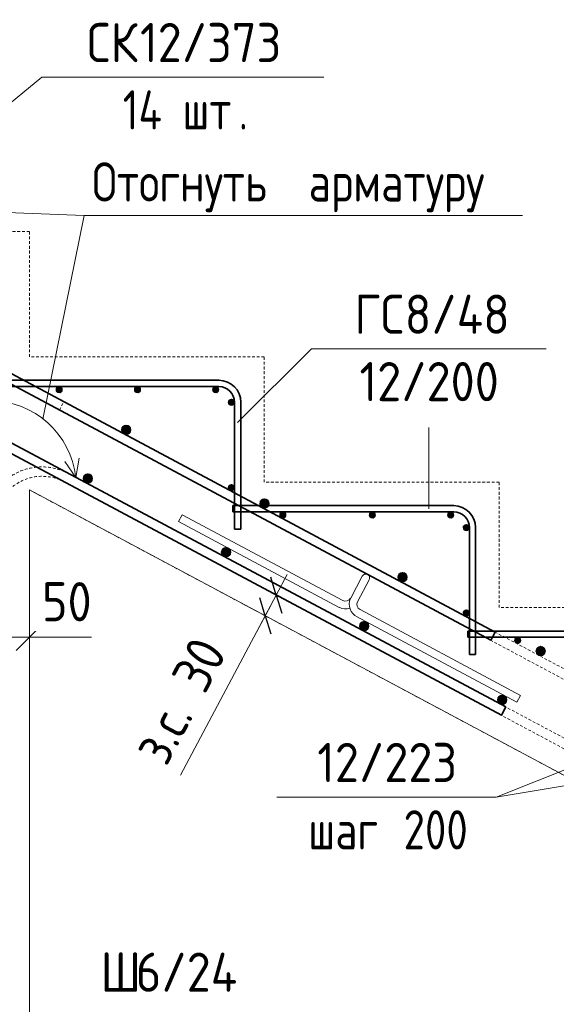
# Model space of a CAD drawing. Header units: millimetres. Extents: x 20745 to 44684, y -2139 to 75713.
# Tile 6 of 28: x 33690 to 34376, y -1006 to 250. Entities that reach past the tile are written whole.
import ezdxf

# ---------------------------------------------------------------- set-up
doc = ezdxf.new("R2010")
doc.units = ezdxf.units.MM
doc.linetypes.add('01 Штриховая _4 мм_', pattern=[6, 3.5, -2.5])
for name, color, linetype, lineweight in [('AA_Dim', 7, 'Continuous', 9), ('AA_Dim-20', 7, 'Continuous', 9), ('AA_Linii', 7, 'Continuous', 9), ('AA_Oformlenie', 7, 'Continuous', 9), ('AA_Vinoska', 7, 'Continuous', 9), ('AF_Element', 7, 'Continuous', 60), ('AF_Element_Опалубка', 7, 'Continuous', 20), ('AF_Perekritie', 7, 'Continuous', 60), ('AF_Perekritie_Опалубка', 7, 'Continuous', 20), ('AF_Stena_Опалубка', 7, 'Continuous', 20), ('KR_Armatura', 7, 'Continuous', 20), ('KR_Armatura_Tonkie', 7, 'Continuous', 20)]:
    doc.layers.add(name, color=color, linetype=linetype, lineweight=lineweight)
doc.styles.add('GOST Common', font='GOST_Common.ttf', dxfattribs={"width": 0.85, "height": 50})
doc.styles.add('ISOCPEUR_2', font='isocpeur.ttf', dxfattribs={"width": 0.9, "height": 50})
doc.styles.add('ISOCPEUR_3', font='isocpeur.ttf', dxfattribs={"width": 0.8, "height": 50})
doc.dimstyles.new('01_Точн_3_знака__непрозр_', dxfattribs={"dimscale": 304.8, "dimtxt": 49.799059, "dimasz": 0.111549, "dimexe": 0.098425, "dimexo": 0.065617, "dimgap": 0.016404, "dimtad": 1, "dimdec": 3, "dimrnd": 0.001, "dimdsep": 46, "dimtxsty": 'ISOCPEUR_2', "dimblk1": 'OBLIQUE', "dimblk2": 'OBLIQUE', "dimsah": 1, "dimcen": 0.09, "dimdle": 0.098425, "dimazin": 0, "dimtfac": 1, "dimtdec": 4, "dimtix": 1, "dimtmove": 1, "dimatfit": 3, "dimfxl": 1, "dimtvp": 1, "dimtfill": 1, "dimtolj": 1, "dimtzin": 0, "dimlwd": 18, "dimlwe": 18, "dimarcsym": 2})
doc.dimstyles.new('01_Точн_3_знака__непрозр__З_С_', dxfattribs={"dimscale": 304.8, "dimtxt": 49.799059, "dimasz": 0.111549, "dimexe": 0.098425, "dimexo": 0.065617, "dimgap": 0.016404, "dimtad": 1, "dimdec": 3, "dimrnd": 0.001, "dimdsep": 46, "dimtxsty": 'ISOCPEUR_2', "dimblk1": 'OBLIQUE', "dimblk2": 'OBLIQUE', "dimsah": 1, "dimcen": 0.09, "dimdle": 0.098425, "dimazin": 0, "dimtfac": 1, "dimtdec": 4, "dimtix": 1, "dimtmove": 1, "dimatfit": 3, "dimfxl": 1, "dimtvp": 1, "dimtfill": 1, "dimtolj": 1, "dimtzin": 0, "dimlwd": 18, "dimlwe": 18, "dimarcsym": 2})

# ---------------------------------------------------------------- blocks, each defined once
blk = doc.blocks.new('Лестница тип 2 ед1 - Лестница тип 2 ед1-3669405-Сечение 2')
at = {"layer": 'AF_Perekritie', "linetype": '01 Штриховая _4 мм_', "lineweight": 20}
for p, q in [((23620.1, -180), (23320.1, -180)), ((23620.1, -340), (23620.1, -180)), ((23320.1, -350), (24520.1, -990)), ((23920.1, -340), (23620.1, -340)), ((23920.1, -500), (23920.1, -340)), ((24220.1, -500), (23920.1, -500))]:
    blk.add_line(p, q, dxfattribs=at)
blk = doc.blocks.new('Лестница тип 2 ед2 - Лестница тип 2 ед1-3683842-Сечение 2')
at = {"layer": 'AF_Element', "lineweight": 20}
for p, q in [((24520.1, -990), (23320.1, -350)), ((23320.1, -350), (23320.1, -1460))]:
    blk.add_line(p, q, dxfattribs=at)
blk = doc.blocks.new('ЭУ_Лягушка вид_1 - 12мм-3792014-Сечение 2')
at = {"layer": 'AA_Oformlenie'}
for p, q in [((23515.2, -381.5), (23510.5, -390.4)), ((23720.3, -490.9), (23515.2, -381.5)), ((23510.5, -390.4), (23715.6, -499.8)), ((23745.3, -460.1), (23730.5, -487.9)), ((23739.3, -492.6), (23754.1, -464.8)), ((23737.7, -511.5), (23942.8, -620.9)), ((23947.5, -612.1), (23742.4, -502.7)), ((23942.8, -620.9), (23947.5, -612.1))]:
    blk.add_line(p, q, dxfattribs=at)
for centre, radius, start, end in [((23749.7, -462.4), 5, 331.9275, 151.9275), ((23723.9, -484.3), 7.5, 241.9275, 328.0261), ((23747.4, -495.6), 18.7, 157.1423, 241.9275), ((23723.9, -484.3), 17.5, 241.9275, 288.9031), ((23745.9, -496.1), 7.5, 151.9275, 241.9275)]:
    blk.add_arc(centre, radius, start, end, dxfattribs=at)
blk = doc.blocks.new('010_Текст с выноской - Текст 2 строки-3693531-Сечение 2')
at = {"layer": 'AA_Vinoska'}
blk.add_line((24849.8, -723.8), (25409.8, -723.8), dxfattribs=at)
blk = doc.blocks.new('DIMBLOCK34-Сечение 2')
at = {"layer": 'AA_Dim-20', "lineweight": 18}
for p, q in [((34032.4, -457.7), (33990.1, -537.1)), ((34021.9, -486.1), (33991.8, -470)), ((34018.3, -484.2), (34021.9, -486.1)), ((34007.8, -512.5), (33977.7, -496.5)), ((33986.8, -543.2), (34011.3, -497.4)), ((34004.2, -510.6), (34007.8, -512.5)), ((33895.8, -713.8), (33986.8, -543.2))]:
    blk.add_line(p, q, dxfattribs=at)
at = {"layer": 'AA_Dim-20', "lineweight": 30}
for p, q in [((34018.3, -484.2), (34011.3, -461.2)), ((34004.2, -510.6), (33997.2, -487.6)), ((34018.3, -484.2), (34025.3, -507.2)), ((34004.2, -510.6), (34011.2, -533.6))]:
    blk.add_line(p, q, dxfattribs=at)
at = {"layer": 'AA_Dim-20', "color": 0, "lineweight": 18, "insert": (33833.8, -680.7), "char_height": 50, "width": 208.007, "attachment_point": 1, "rotation": 61.9275, "line_spacing_factor": 1.149209, "style": 'ISOCPEUR_2', "bg_fill": 3, "box_fill_scale": 1.25, "bg_fill_color": 256, "bg_fill_true_color": 13158600, "bg_fill_transparency": 0}
blk.add_mtext('з.с. 30', dxfattribs=at)
blk = doc.blocks.new('_Oblique')
at = {"color": 0, "linetype": 'ByBlock', "lineweight": -2}
blk.add_line((-0.5, -0.5), (0.5, 0.5), dxfattribs=at)
blk = doc.blocks.new('042_М_Арматуры - Диам длина поз _ Комментарий-2260297-Сечение 2')
at = {"layer": 'AA_Vinoska'}
blk.add_line((21648.1, -1047.4), (22008.1, -1047.4), dxfattribs=at)
blk = doc.blocks.new('042_М_Арматуры - Диам длина поз _ Шаг колво-3174169-Сечение 2')
at = {"layer": 'AA_Vinoska'}
blk.add_line((23680.2, -169.8), (23980.2, -169.8), dxfattribs=at)
blk = doc.blocks.new('042_М_Арматуры - Диам длина поз _ Шаг-2260295-Сечение 2')
at = {"layer": 'AA_Vinoska'}
blk.add_line((21114.4, -1855.2), (21394.4, -1855.2), dxfattribs=at)
blk = doc.blocks.new('DIMBLOCK37-Сечение 2')
at = {"layer": 'AA_Dim-20', "lineweight": 18}
for p, q in [((33703, -542), (33703, -507.9)), ((33653, -535.6), (33653, -567.9)), ((33653, -537.9), (33653, -535.6)), ((33733, -537.9), (33653, -537.9)), ((33698.9, -537.9), (33678, -537.9)), ((33782.1, -537.9), (33698.9, -537.9)), ((33703, -537.9), (33703, -542))]:
    blk.add_line(p, q, dxfattribs=at)
at = {"layer": 'AA_Dim-20', "lineweight": 30}
for p, q in [((33653, -537.9), (33670, -520.9)), ((33703, -537.9), (33720, -520.9)), ((33653, -537.9), (33636, -554.9)), ((33703, -537.9), (33686, -554.9))]:
    blk.add_line(p, q, dxfattribs=at)
at = {"layer": 'AA_Dim-20', "color": 0, "lineweight": 18, "insert": (33718.9, -467.6), "char_height": 50, "width": 75.848, "attachment_point": 1, "line_spacing_factor": 1.149209, "style": 'ISOCPEUR_2', "bg_fill": 3, "box_fill_scale": 1.25, "bg_fill_color": 256, "bg_fill_true_color": 13158600, "bg_fill_transparency": 0}
blk.add_mtext('50', dxfattribs=at)

msp = doc.modelspace()

# ---------------------------------------------------------------- hatches: boundary and pattern name
at = {"layer": 'KR_Armatura'}
h = msp.add_hatch(color=256, dxfattribs=at)
edge = h.paths.add_edge_path()
edge.add_arc((33740.9948, -222), 4, 0, 360)
for points in [[(33742.2308, -225.8042), (33744.9948, -222), (33742.2308, -218.1958), (33737.7587, -219.6489), (33737.7587, -224.3511)], [(33842.2308, -225.8042), (33844.9948, -222), (33842.2308, -218.1958), (33837.7587, -219.6489), (33837.7587, -224.3511)], [(33942.2308, -225.8042), (33944.9948, -222), (33942.2308, -218.1958), (33937.7587, -219.6489), (33937.7587, -224.3511)], [(33958.6436, -241.2361), (33963.3459, -241.2361), (33964.799, -236.7639), (33960.9948, -234), (33957.1905, -236.7639)], [(33826.9024, -279.1731), (33831.9948, -276), (33831.7929, -270.0034), (33826.4988, -267.1799), (33821.4065, -270.3529), (33821.6083, -276.3495)], [(33777.8436, -341.4084), (33782.9359, -338.2353), (33782.7341, -332.2387), (33777.44, -329.4152), (33772.3477, -332.5882), (33772.5495, -338.5848)], [(33958.6436, -350.2361), (33963.3459, -350.2361), (33964.799, -345.7639), (33960.9948, -343), (33957.1905, -345.7639)], [(34003.373, -373.2907), (34008.4653, -370.1176), (34008.2635, -364.121), (34002.9694, -361.2975), (33997.8771, -364.4706), (33998.0789, -370.4672)], [(34027.9808, -385.8042), (34030.7448, -382), (34027.9808, -378.1958), (34023.5087, -379.6489), (34023.5087, -384.3511)], [(34142.2308, -385.8042), (34144.9948, -382), (34142.2308, -378.1958), (34137.7587, -379.6489), (34137.7587, -384.3511)], [(34242.2308, -385.8042), (34244.9948, -382), (34242.2308, -378.1958), (34237.7587, -379.6489), (34237.7587, -384.3511)], [(34258.6436, -401.2361), (34263.3459, -401.2361), (34264.799, -396.7639), (34260.9948, -394), (34257.1905, -396.7639)], [(33954.3142, -435.526), (33959.4065, -432.3529), (33959.2047, -426.3563), (33953.9106, -423.5328), (33948.8183, -426.7059), (33949.0201, -432.7025)], [(34179.8436, -467.4084), (34184.9359, -464.2353), (34184.7341, -458.2387), (34179.44, -455.4152), (34174.3477, -458.5882), (34174.5495, -464.5848)], [(34258.6436, -510.2361), (34263.3459, -510.2361), (34264.799, -505.7639), (34260.9948, -503), (34257.1905, -505.7639)], [(34130.7848, -529.6437), (34135.8771, -526.4706), (34135.6753, -520.474), (34130.3812, -517.6505), (34125.2889, -520.8235), (34125.4907, -526.8201)], [(34327.9808, -545.8042), (34330.7448, -542), (34327.9808, -538.1958), (34323.5087, -539.6489), (34323.5087, -544.3511)], [(34356.3142, -561.526), (34361.4065, -558.3529), (34361.2047, -552.3563), (34355.9106, -549.5328), (34350.8183, -552.7059), (34351.0201, -558.7025)], [(34307.2554, -623.7613), (34312.3477, -620.5882), (34312.1459, -614.5916), (34306.8518, -611.7681), (34301.7595, -614.9412), (34301.9613, -620.9378)]]:
    msp.add_hatch(color=256, dxfattribs=at).paths.add_polyline_path(points)
h = msp.add_hatch(color=256, dxfattribs=at)
edge = h.paths.add_edge_path()
edge.add_arc((33840.9948, -222), 4, 0, 360)
h = msp.add_hatch(color=256, dxfattribs=at)
edge = h.paths.add_edge_path()
edge.add_arc((33940.9948, -222), 4, 0, 360)
h = msp.add_hatch(color=256, dxfattribs=at)
edge = h.paths.add_edge_path()
edge.add_arc((33960.9948, -238), 4, 0, 360)
h = msp.add_hatch(color=256, dxfattribs=at)
edge = h.paths.add_edge_path()
edge.add_arc((33826.7006, -273.1765), 6, 0, 360)
h = msp.add_hatch(color=256, dxfattribs=at)
edge = h.paths.add_edge_path()
edge.add_arc((33777.6418, -335.4118), 6, 0, 360)
h = msp.add_hatch(color=256, dxfattribs=at)
edge = h.paths.add_edge_path()
edge.add_arc((33960.9948, -347), 4, 0, 360)
h = msp.add_hatch(color=256, dxfattribs=at)
edge = h.paths.add_edge_path()
edge.add_arc((34003.1712, -367.2941), 6, 0, 360)
h = msp.add_hatch(color=256, dxfattribs=at)
edge = h.paths.add_edge_path()
edge.add_arc((34026.7448, -382), 4, 0, 360)
h = msp.add_hatch(color=256, dxfattribs=at)
edge = h.paths.add_edge_path()
edge.add_arc((34140.9948, -382), 4, 0, 360)
h = msp.add_hatch(color=256, dxfattribs=at)
edge = h.paths.add_edge_path()
edge.add_arc((34240.9948, -382), 4, 0, 360)
h = msp.add_hatch(color=256, dxfattribs=at)
edge = h.paths.add_edge_path()
edge.add_arc((34260.9948, -398), 4, 0, 360)
h = msp.add_hatch(color=256, dxfattribs=at)
edge = h.paths.add_edge_path()
edge.add_arc((33954.1124, -429.5294), 6, 0, 360)
h = msp.add_hatch(color=256, dxfattribs=at)
edge = h.paths.add_edge_path()
edge.add_arc((34179.6418, -461.4118), 6, 0, 360)
h = msp.add_hatch(color=256, dxfattribs=at)
edge = h.paths.add_edge_path()
edge.add_arc((34260.9948, -507), 4, 0, 360)
h = msp.add_hatch(color=256, dxfattribs=at)
edge = h.paths.add_edge_path()
edge.add_arc((34130.583, -523.6471), 6, 0, 360)
h = msp.add_hatch(color=256, dxfattribs=at)
edge = h.paths.add_edge_path()
edge.add_arc((34326.7448, -542), 4, 0, 360)
h = msp.add_hatch(color=256, dxfattribs=at)
edge = h.paths.add_edge_path()
edge.add_arc((34356.1124, -555.5294), 6, 0, 360)
h = msp.add_hatch(color=256, dxfattribs=at)
edge = h.paths.add_edge_path()
edge.add_arc((34307.0536, -617.7647), 6, 0, 360)

# ---------------------------------------------------------------- linework, layer by layer
at = {"layer": 'AA_Linii', "linetype": '01 Штриховая _4 мм_', "lineweight": 20}
for p, q in [((33741.23, -247.9922), (33746.8771, -237.4039)), ((33746.8771, -237.4039), (35120.8771, -970.2039)), ((33741.23, -247.9922), (35115.23, -980.7922)), ((34920.8771, -951.9373), (33752.8771, -329.0039)), ((34915.23, -962.5255), (33747.23, -339.5922))]:
    msp.add_line(p, q, dxfattribs=at)
at = {"layer": 'AA_Linii', "lineweight": 20}
for q in [(33747.9864, -313.5644), (33766.667, -309.423)]:
    msp.add_line((33762.3258, -334.0432), q, dxfattribs=at)
msp.add_arc((33652.9948, -346.1562), 110, 6.3221038, 90, dxfattribs=at)
at = {"layer": 'AA_Linii', "linetype": '01 Штриховая _4 мм_', "lineweight": 20}
for radius, end in [(72, 146.4426902), (60, 180)]:
    msp.add_arc((33718.9948, -392.5333), radius, 61.9275131, end, dxfattribs=at)
at = {"layer": 'AA_Vinoska'}
for p, q in [((33654.3277, 124.0889), (33718.8814, 177.0405)), ((33483.2343, 10.9069), (33772.7526, 0.5077)), ((33720.1663, -259.3883), (33772.7526, 0.5077)), ((33968.9948, -263.9109), (34063.1225, -169.7554)), ((34213.1225, -373.9235), (34213.1225, -270.3804)), ((34532.5882, -648.9494), (34299.1112, -741.8942)), ((34483.4241, -711.6257), (34299.1112, -741.8942))]:
    msp.add_line(p, q, dxfattribs=at)
at = {"layer": 'AF_Perekritie_Опалубка', "linetype": '01 Штриховая _4 мм_'}
for p, q in [((33702.9948, -20), (31812.9948, -20)), ((33702.9948, -180), (33702.9948, -20))]:
    msp.add_line(p, q, dxfattribs=at)
at = {"layer": 'AF_Stena_Опалубка', "linetype": '01 Штриховая _4 мм_'}
msp.add_line((33702.9948, -1460), (33702.9948, -350), dxfattribs=at)
at = {"layer": 'KR_Armatura'}
for p, q in [((33742.2308, -218.1958), (33737.7587, -219.6489)), ((33737.7587, -219.6489), (33737.7587, -224.3511)), ((33737.7587, -224.3511), (33742.2308, -225.8042)), ((33744.9948, -222), (33742.2308, -218.1958)), ((33742.2308, -225.8042), (33744.9948, -222)), ((33842.2308, -218.1958), (33837.7587, -219.6489)), ((33837.7587, -219.6489), (33837.7587, -224.3511)), ((33837.7587, -224.3511), (33842.2308, -225.8042)), ((33844.9948, -222), (33842.2308, -218.1958)), ((33842.2308, -225.8042), (33844.9948, -222)), ((33942.2308, -218.1958), (33937.7587, -219.6489)), ((33937.7587, -219.6489), (33937.7587, -224.3511)), ((33937.7587, -224.3511), (33942.2308, -225.8042)), ((33944.9948, -222), (33942.2308, -218.1958)), ((33942.2308, -225.8042), (33944.9948, -222)), ((33960.9948, -234), (33957.1905, -236.7639)), ((33957.1905, -236.7639), (33958.6436, -241.2361)), ((33964.799, -236.7639), (33960.9948, -234)), ((33963.3459, -241.2361), (33964.799, -236.7639)), ((33958.6436, -241.2361), (33963.3459, -241.2361)), ((33826.4988, -267.1799), (33821.4065, -270.3529)), ((33821.4065, -270.3529), (33821.6083, -276.3495)), ((33821.6083, -276.3495), (33826.9024, -279.1731)), ((33831.7929, -270.0034), (33826.4988, -267.1799)), ((33826.9024, -279.1731), (33831.9948, -276)), ((33831.9948, -276), (33831.7929, -270.0034)), ((33777.44, -329.4152), (33772.3477, -332.5882)), ((33772.3477, -332.5882), (33772.5495, -338.5848)), ((33772.5495, -338.5848), (33777.8436, -341.4084)), ((33782.7341, -332.2387), (33777.44, -329.4152)), ((33777.8436, -341.4084), (33782.9359, -338.2353)), ((33782.9359, -338.2353), (33782.7341, -332.2387)), ((33960.9948, -343), (33957.1905, -345.7639)), ((33957.1905, -345.7639), (33958.6436, -350.2361)), ((33958.6436, -350.2361), (33963.3459, -350.2361)), ((33964.799, -345.7639), (33960.9948, -343)), ((33963.3459, -350.2361), (33964.799, -345.7639)), ((34002.9694, -361.2975), (33997.8771, -364.4706)), ((34008.2635, -364.121), (34002.9694, -361.2975)), ((34008.4653, -370.1176), (34008.2635, -364.121)), ((33997.8771, -364.4706), (33998.0789, -370.4672)), ((33998.0789, -370.4672), (34003.373, -373.2907)), ((34003.373, -373.2907), (34008.4653, -370.1176)), ((34027.9808, -378.1958), (34023.5087, -379.6489)), ((34023.5087, -379.6489), (34023.5087, -384.3511)), ((34023.5087, -384.3511), (34027.9808, -385.8042)), ((34030.7448, -382), (34027.9808, -378.1958)), ((34027.9808, -385.8042), (34030.7448, -382)), ((34142.2308, -378.1958), (34137.7587, -379.6489)), ((34137.7587, -379.6489), (34137.7587, -384.3511)), ((34137.7587, -384.3511), (34142.2308, -385.8042)), ((34144.9948, -382), (34142.2308, -378.1958)), ((34142.2308, -385.8042), (34144.9948, -382)), ((34242.2308, -378.1958), (34237.7587, -379.6489)), ((34237.7587, -379.6489), (34237.7587, -384.3511)), ((34237.7587, -384.3511), (34242.2308, -385.8042)), ((34244.9948, -382), (34242.2308, -378.1958)), ((34242.2308, -385.8042), (34244.9948, -382)), ((34260.9948, -394), (34257.1905, -396.7639)), ((34257.1905, -396.7639), (34258.6436, -401.2361)), ((34258.6436, -401.2361), (34263.3459, -401.2361)), ((34264.799, -396.7639), (34260.9948, -394)), ((34263.3459, -401.2361), (34264.799, -396.7639)), ((33953.9106, -423.5328), (33948.8183, -426.7059)), ((33948.8183, -426.7059), (33949.0201, -432.7025)), ((33959.2047, -426.3563), (33953.9106, -423.5328)), ((33959.4065, -432.3529), (33959.2047, -426.3563)), ((33949.0201, -432.7025), (33954.3142, -435.526)), ((33954.3142, -435.526), (33959.4065, -432.3529)), ((34179.44, -455.4152), (34174.3477, -458.5882)), ((34174.3477, -458.5882), (34174.5495, -464.5848)), ((34174.5495, -464.5848), (34179.8436, -467.4084)), ((34184.7341, -458.2387), (34179.44, -455.4152)), ((34179.8436, -467.4084), (34184.9359, -464.2353)), ((34184.9359, -464.2353), (34184.7341, -458.2387)), ((34260.9948, -503), (34257.1905, -505.7639)), ((34257.1905, -505.7639), (34258.6436, -510.2361)), ((34258.6436, -510.2361), (34263.3459, -510.2361)), ((34264.799, -505.7639), (34260.9948, -503)), ((34263.3459, -510.2361), (34264.799, -505.7639)), ((34130.3812, -517.6505), (34125.2889, -520.8235)), ((34125.2889, -520.8235), (34125.4907, -526.8201)), ((34125.4907, -526.8201), (34130.7848, -529.6437)), ((34135.6753, -520.474), (34130.3812, -517.6505)), ((34130.7848, -529.6437), (34135.8771, -526.4706)), ((34135.8771, -526.4706), (34135.6753, -520.474)), ((34327.9808, -538.1958), (34323.5087, -539.6489)), ((34323.5087, -539.6489), (34323.5087, -544.3511)), ((34330.7448, -542), (34327.9808, -538.1958)), ((34323.5087, -544.3511), (34327.9808, -545.8042)), ((34327.9808, -545.8042), (34330.7448, -542)), ((34355.9106, -549.5328), (34350.8183, -552.7059)), ((34350.8183, -552.7059), (34351.0201, -558.7025)), ((34361.2047, -552.3563), (34355.9106, -549.5328)), ((34361.4065, -558.3529), (34361.2047, -552.3563)), ((34351.0201, -558.7025), (34356.3142, -561.526)), ((34356.3142, -561.526), (34361.4065, -558.3529)), ((34306.8518, -611.7681), (34301.7595, -614.9412)), ((34301.7595, -614.9412), (34301.9613, -620.9378)), ((34312.1459, -614.5916), (34306.8518, -611.7681)), ((34312.3477, -620.5882), (34312.1459, -614.5916)), ((34301.9613, -620.9378), (34307.2554, -623.7613)), ((34307.2554, -623.7613), (34312.3477, -620.5882))]:
    msp.add_line(p, q, dxfattribs=at)
for centre, radius in [((33740.9948, -222), 4), ((33840.9948, -222), 4), ((33940.9948, -222), 4), ((33960.9948, -238), 4), ((33826.7006, -273.1765), 6), ((33777.6418, -335.4118), 6), ((33960.9948, -347), 4), ((34003.1712, -367.2941), 6), ((34026.7448, -382), 4), ((34140.9948, -382), 4), ((34240.9948, -382), 4), ((34260.9948, -398), 4), ((33954.1124, -429.5294), 6), ((34179.6418, -461.4118), 6), ((34260.9948, -507), 4), ((34130.583, -523.6471), 6), ((34326.7448, -542), 4), ((34356.1124, -555.5294), 6), ((34307.0536, -617.7647), 6)]:
    msp.add_circle(centre, radius, dxfattribs=at)
at = {"layer": 'KR_Armatura_Tonkie', "lineweight": 35}
for p, q in [((34297.9212, -531.2941), (33423.5095, -64.9412)), ((34292.2742, -541.8824), (33417.8624, -75.5294)), ((34311.5805, -626.9791), (33437.7595, -160.9412)), ((34305.9335, -637.5673), (33432.1124, -171.5294)), ((33944.9948, -210), (33662.9948, -210)), ((33944.9948, -218), (33662.9948, -218)), ((33964.9948, -400), (33964.9948, -238)), ((33972.9948, -400), (33972.9948, -238)), ((34244.9948, -370), (33962.9948, -370)), ((33962.9948, -370), (33962.9948, -378)), ((34244.9948, -378), (33962.9948, -378)), ((33972.9948, -400), (33964.9948, -400)), ((34264.9948, -560), (34264.9948, -398)), ((34272.9948, -560), (34272.9948, -398)), ((34544.9948, -530), (34262.9948, -530)), ((34262.9948, -530), (34262.9948, -538)), ((34544.9948, -538), (34262.9948, -538)), ((34297.9212, -531.2941), (34292.2742, -541.8824)), ((34272.9948, -560), (34264.9948, -560)), ((34311.5805, -626.9791), (34305.9335, -637.5673))]:
    msp.add_line(p, q, dxfattribs=at)
for centre, radius, start in [((33944.9948, -238), 28, 360), ((33944.9948, -238), 20, 0), ((34244.9948, -398), 28, 360), ((34244.9948, -398), 20, 0)]:
    msp.add_arc(centre, radius, start, 90, dxfattribs=at)

# ---------------------------------------------------------------- block references
at = {"layer": 'AA_Oformlenie'}
msp.add_blockref('ЭУ_Лягушка вид_1 - 12мм-3792014-Сечение 2', (10382.9331, 0), dxfattribs=at)
at = {"layer": 'AA_Vinoska'}
for name, p in [('042_М_Арматуры - Диам длина поз _ Комментарий-2260297-Сечение 2', (12070.8197, 1224.4589)), ('010_Текст с выноской - Текст 2 строки-3693531-Сечение 2', (8922.9906, 724.309)), ('042_М_Арматуры - Диам длина поз _ Шаг колво-3174169-Сечение 2', (10382.9331, 0))]:
    msp.add_blockref(name, p, dxfattribs=at)
at = {"layer": 'AF_Element_Опалубка'}
msp.add_blockref('Лестница тип 2 ед2 - Лестница тип 2 ед1-3683842-Сечение 2', (10382.9331, 0), dxfattribs=at)
at = {"layer": 'AF_Perekritie_Опалубка', "linetype": '01 Штриховая _4 мм_'}
msp.add_blockref('Лестница тип 2 ед1 - Лестница тип 2 ед1-3669405-Сечение 2', (10382.9331, 0), dxfattribs=at)

# ---------------------------------------------------------------- texts
at = {"layer": 'AA_Vinoska', "char_height": 50, "attachment_point": 1}
for s, insert, width, style in [('СК', (33776.4042, 246.1226), 82.253137, 'ISOCPEUR_2'), ('12/373', (33844.2698, 246.1226), 222.227775, 'ISOCPEUR_2'), ('14 ', (33822.1942, 160.1415), 92.3544, 'ISOCPEUR_3'), ('\\fISOCPEUR|b0|i0|c204|p34|;\\W.8;.', (33970.3608, 160.1415), 14.1097, 'ISOCPEUR_3'), ('шт', (33898.3942, 160.1415), 87.2236, 'ISOCPEUR_3'), ('Отогнуть', (33783.0532, 68.1538), 317.548419, 'GOST Common'), ('\\fGOST Common|b0|i0|c204|p34|;\\W.85; ', (34045.0569, 68.1538), 17.717294, 'GOST Common'), ('арматуру', (34059.6751, 68.1538), 316.18555, 'GOST Common'), ('ГС', (34118.0954, -100.6734), 77.924025, 'ISOCPEUR_2'), ('8/48', (34182.3891, -100.6734), 160.177162, 'ISOCPEUR_2'), ('12/200', (34124.6654, -186.6544), 222.227775, 'ISOCPEUR_2'), (' 200', (34155.4523, -758.7932), 133.4008, 'ISOCPEUR_3'), ('шаг', (34059.144, -758.7932), 116.7257, 'ISOCPEUR_3'), ('\\fISOCPEUR|b0|i0|c204|p34|;\\W.9;Ш', (33793.624, -940.4363), 54.835425, 'ISOCPEUR_2'), ('6/24', (33838.8677, -940.4363), 160.177163, 'ISOCPEUR_2')]:
    msp.add_mtext(s, dxfattribs=dict(at, insert=insert, width=width, style=style))

# ---------------------------------------------------------------- next in the draw order: dimensions: what is measured, and where the dimension line sits
at = {"layer": 'AA_Dim', "lineweight": 18}
dim = msp.add_linear_dim(base=(34004.1914, -510.6382), p1=(34039.5223, -495.4813), p2=(34025.4046, -521.9519), angle=61.9275131, dimstyle='01_Точн_3_знака__непрозр__З_С_', override={"dimpost": '<>', "dimfxl": 30}, dxfattribs=at)
dim.commit()
dim.dimension.update_dxf_attribs({"geometry": 'DIMBLOCK34-Сечение 2', "text_midpoint": (33912.1221, -604.6655), "dimtype": 160, "text_rotation": 61.9275131})
dim = msp.add_linear_dim(base=(33652.9948, -537.9431), p1=(33702.9948, -561.9847), p2=(33652.9948, -515.6167), dimstyle='01_Точн_3_знака__непрозр_', override={"dimpost": '<>', "dimfxl": 68.190865}, dxfattribs=at)
dim.commit()
dim.dimension.update_dxf_attribs({"geometry": 'DIMBLOCK37-Сечение 2', "text_midpoint": (33756.8354, -500.9536), "dimtype": 160})

# ---------------------------------------------------------------- next in the draw order: block references
at = {"layer": 'AA_Vinoska'}
msp.add_blockref('042_М_Арматуры - Диам длина поз _ Шаг-2260295-Сечение 2', (12904.7209, 1113.3157), dxfattribs=at)

# ---------------------------------------------------------------- next in the draw order: texts
at = {"layer": 'AA_Vinoska', "insert": (34070.654, -672.8122), "char_height": 50, "width": 222.227775, "attachment_point": 1, "style": 'ISOCPEUR_2'}
msp.add_mtext('12/223', dxfattribs=at)

doc.saveas('drawing.dxf')
